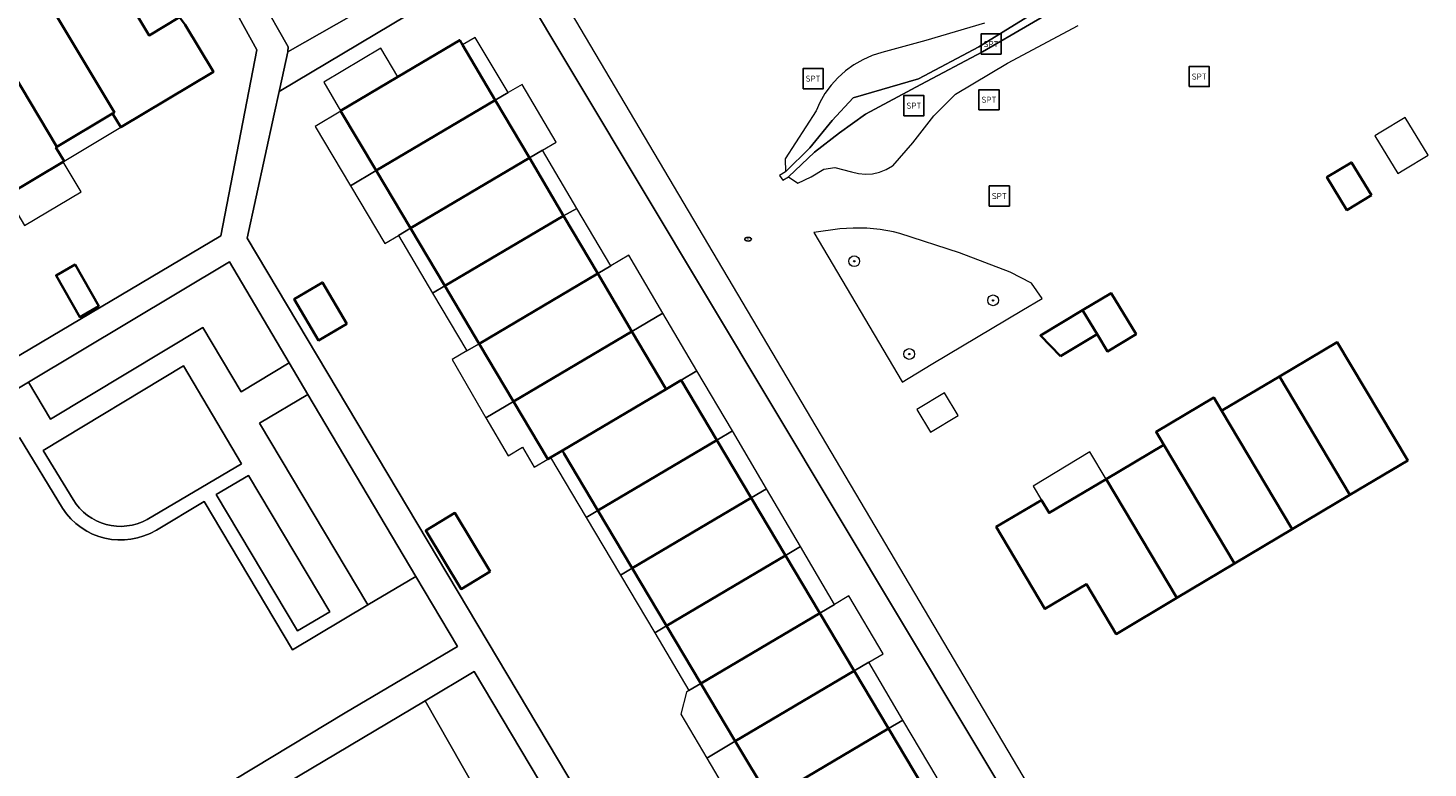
# Model space of a CAD drawing. Extents: x 147051 to 149075, y 463071 to 465537.
# Tile 124 of 229: x 148427 to 148532, y 464312 to 464368. Entities that reach past the tile are written whole.
import ezdxf
from ezdxf.enums import TextEntityAlignment as Align

# ---------------------------------------------------------------- set-up
doc = ezdxf.new("R2010")
doc.units = 0
doc.header["$LTSCALE"] = 0.5
doc.layers.get('0').update_dxf_attribs({"linetype": 'CONTINUOUS'})
for name, color, linetype, lineweight in [('B-PV-GR-BEPLANTING_CULTUUR_HEESTERS-GV', 252, 'CONTINUOUS', 18), ('B-PV-GR-BEPLANTING_CULTUUR_VASTE PLANTENVAK-GV', 252, 'CONTINUOUS', 18), ('B-PV-GR-BOOM-S', 252, 'CONTINUOUS', 25), ('B-PV-GW-TALUD_KRUIN-G', 252, 'CONTINUOUS', 18), ('B-PV-IE-MEUBILAIR-S', 252, 'CONTINUOUS', 25), ('B-PV-IE-MEUBILAIR_WEGMEUBILAIR-S', 252, 'CONTINUOUS', 25), ('B-PV-OG-BEBOUWING-GV', 6, 'CONTINUOUS', 35), ('B-PV-OG-BEBOUWING_LUIFEL-GV', 6, 'CONTINUOUS', 18), ('B-PV-OG-TERREIN_BEGROEID-GV', 252, 'CONTINUOUS', 18), ('B-PV-OG-TERREIN_ERF-GV', 252, 'CONTINUOUS', 18), ('B-PV-VH-GESLOTENVERHARDING-GV', 252, 'CONTINUOUS', 18), ('B-PV-VH-ONVERHARD_ZAND-GV', 252, 'CONTINUOUS', 18), ('B-PV-VH-OPENVERHARDING-GV', 252, 'CONTINUOUS', 18), ('B-PV-VH-OPENVERHARDING_BETONSTRAATSTEEN-GV', 252, 'CONTINUOUS', 18), ('B-PV-VH-OPENVERHARDING_TEGEL-GV', 252, 'CONTINUOUS', 18)]:
    doc.layers.add(name, color=color, linetype=linetype, lineweight=lineweight)
doc.styles.add('NLCS-ISO', font='NLCS-ISO.ttf')

# ---------------------------------------------------------------- blocks, each defined once
blk = doc.blocks.new('SIE-MEUBILAIR_PUT_RIOOLPUT-SO')
blk.add_ellipse((0, 0), major_axis=(1.25, 0), ratio=0.54)
at = {"style": 'NLCS-ISO'}
blk.add_text('ri', height=0.75, dxfattribs=at).set_placement((-0.04, 0.07), align=Align.MIDDLE_CENTER)
blk = doc.blocks.new('SIE-WEG_SPEELTOESTEL-SO')
at = {"flags": 128}
blk.add_lwpolyline([(-3.75, -3.75), (3.75, -3.75), (3.75, 3.75), (-3.75, 3.75)], close=True, dxfattribs=at)
at = {"style": 'NLCS-ISO'}
blk.add_text('SPT', height=2.25, dxfattribs=at).set_placement((0, 0), align=Align.MIDDLE_CENTER)
blk = doc.blocks.new('SGR-BOOM_GBKN-SO')
at = {"linetype": 'ByBlock', "lineweight": 18}
h = blk.add_hatch(color=0, dxfattribs=at)
h.dxf.hatch_style = 1
edge = h.paths.add_edge_path()
edge.add_arc((0, 0), 0.25, 0, 360)
at = {"color": 0, "linetype": 'ByBlock', "lineweight": 18}
for radius in [2, 0.25]:
    blk.add_circle((0, 0), radius, dxfattribs=at)
at = {"color": 0, "linetype": 'ByBlock', "lineweight": 18, "style": 'NLCS-ISO'}
blk.add_attdef('SOORT', (2.5, 0), '', height=1.5, dxfattribs=at)

msp = doc.modelspace()

# ---------------------------------------------------------------- linework, layer by layer
at = {"layer": 'B-PV-GR-BEPLANTING_CULTUUR_HEESTERS-GV', "flags": 128}
for points in [[(148427.475, 464341.214), (148429.134, 464338.457), (148440.456, 464345.284), (148443.311, 464340.498), (148446.9, 464342.656), (148442.439, 464350.177)], [(148444.68, 464338.167), (148452.742, 464324.622), (148456.326, 464326.749), (148448.284, 464340.306)]]:
    msp.add_lwpolyline(points, close=True, dxfattribs=at)
at = {"layer": 'B-PV-GR-BEPLANTING_CULTUUR_VASTE PLANTENVAK-GV', "flags": 128}
msp.add_lwpolyline([(148493.539, 464341.828), (148494.811, 464342.595), (148501.442, 464346.544), (148502.953, 464347.444), (148502.147, 464348.586), (148500.556, 464349.409), (148496.796, 464350.834), (148492.364, 464352.294), (148491.882, 464352.408), (148490.889, 464352.58), (148489.886, 464352.673), (148488.879, 464352.686), (148487.874, 464352.62), (148485.947, 464352.366), (148492.534, 464341.231), (148492.538, 464341.224)], close=True, dxfattribs=at)
at = {"layer": 'B-PV-GW-TALUD_KRUIN-G', "flags": 128}
for points in [[(148498.646, 464367.948), (148494.296, 464366.654), (148491.018, 464365.771), (148490.291, 464365.535), (148489.593, 464365.226), (148488.93, 464364.845), (148488.311, 464364.396), (148487.743, 464363.886), (148487.23, 464363.319), (148486.78, 464362.702), (148486.397, 464362.041), (148486.112, 464361.412), (148483.826, 464357.846), (148483.844, 464356.871)], [(148484.066, 464356.491), (148484.766, 464356.022), (148485.763, 464356.497), (148486.688, 464357.081), (148487.517, 464357.201), (148488.75, 464356.863), (148489.268, 464356.741), (148489.798, 464356.699), (148490.329, 464356.736), (148490.848, 464356.852), (148491.344, 464357.045), (148491.805, 464357.31), (148491.833, 464357.329), (148493.308, 464359.029), (148494.876, 464361.04), (148496.49, 464362.649), (148500.362, 464364.966), (148505.617, 464367.765)]]:
    msp.add_lwpolyline(points, dxfattribs=at)
at = {"layer": 'B-PV-OG-BEBOUWING-GV', "flags": 128}
for points in [[(148433.886, 464361.306), (148433.742, 464361.219), (148434.357, 464360.192), (148441.253, 464364.322), (148439.154, 464367.826), (148438.733, 464368.391), (148436.458, 464367.034), (148433.013, 464372.785), (148428.601, 464370.142)], [(148429.597, 464358.737), (148433.742, 464361.219), (148433.886, 464361.306), (148428.601, 464370.142), (148424.312, 464367.573)], [(148424.312, 464367.573), (148420.022, 464365.003), (148425.307, 464356.168), (148425.172, 464356.086), (148425.781, 464355.068), (148425.862, 464355.116), (148430.061, 464357.631), (148430.138, 464357.677), (148429.528, 464358.696), (148429.597, 464358.737)], [(148462.23, 464362.211), (148459.797, 464366.323), (148459.585, 464366.681), (148454.98, 464363.945), (148450.723, 464361.416), (148453.369, 464356.968)], [(148464.776, 464357.907), (148462.23, 464362.211), (148453.369, 464356.968), (148455.925, 464352.672)], [(148467.322, 464353.604), (148464.776, 464357.907), (148455.925, 464352.672), (148458.482, 464348.375)], [(148527.459, 464355.132), (148525.97, 464357.582), (148524.144, 464356.472), (148525.633, 464354.022)], [(148469.867, 464349.301), (148467.322, 464353.604), (148458.482, 464348.375), (148461.039, 464344.078)], [(148432.724, 464346.876), (148430.953, 464349.972), (148429.534, 464349.161), (148431.304, 464346.064)], [(148472.413, 464344.997), (148469.867, 464349.301), (148461.039, 464344.078), (148463.595, 464339.781)], [(148451.179, 464345.55), (148449.367, 464348.636), (148447.269, 464347.405), (148449.08, 464344.318)], [(148505.957, 464346.564), (148507.031, 464344.789), (148507.812, 464343.497), (148509.938, 464344.782), (148508.09, 464347.838)], [(148504.315, 464343.147), (148507.031, 464344.789), (148505.957, 464346.564), (148502.813, 464344.686)], [(148467.228, 464336.12), (148474.959, 464340.694), (148474.914, 464340.77), (148472.413, 464344.997), (148463.595, 464339.781), (148466.152, 464335.483), (148466.353, 464335.603)], [(148525.864, 464332.811), (148530.161, 464335.368), (148524.912, 464344.189), (148520.61, 464341.64)], [(148476.072, 464341.352), (148474.959, 464340.694), (148467.228, 464336.12), (148467.368, 464335.885), (148469.88, 464331.663), (148478.726, 464336.897)], [(148520.61, 464341.64), (148516.362, 464339.122), (148516.309, 464339.091), (148521.567, 464330.254), (148525.864, 464332.811)], [(148516.309, 464339.091), (148515.727, 464340.069), (148511.43, 464337.512), (148512.007, 464336.542), (148517.27, 464327.697), (148521.567, 464330.254)], [(148481.284, 464332.601), (148478.726, 464336.897), (148469.88, 464331.663), (148472.436, 464327.366)], [(148512.974, 464325.141), (148517.27, 464327.697), (148512.007, 464336.542), (148507.706, 464333.993)], [(148507.706, 464333.993), (148503.461, 464331.478), (148502.893, 464332.427), (148499.536, 464330.44), (148503.155, 464324.327), (148506.261, 464326.166), (148508.467, 464322.458), (148512.974, 464325.141)], [(148483.842, 464328.305), (148481.284, 464332.601), (148472.436, 464327.366), (148474.993, 464323.069)], [(148461.863, 464327.119), (148459.235, 464331.473), (148457.065, 464330.163), (148459.694, 464325.809)], [(148486.4, 464324.009), (148483.842, 464328.305), (148474.993, 464323.069), (148477.549, 464318.772)], [(148488.958, 464319.712), (148486.4, 464324.009), (148477.549, 464318.772), (148480.106, 464314.476)], [(148491.516, 464315.416), (148488.958, 464319.712), (148480.106, 464314.476), (148482.663, 464310.179)], [(148494.075, 464311.12), (148491.516, 464315.416), (148482.663, 464310.179), (148485.203, 464305.909), (148485.219, 464305.882)]]:
    msp.add_lwpolyline(points, close=True, dxfattribs=at)
at = {"layer": 'B-PV-OG-BEBOUWING_LUIFEL-GV', "flags": 128}
for points in [[(148433.172, 464372.52), (148436.458, 464367.034), (148438.733, 464368.391), (148437.03, 464371.246), (148440.506, 464373.337), (148439.074, 464376.013)], [(148460.745, 464366.885), (148459.797, 464366.323), (148462.23, 464362.211), (148463.184, 464362.775)], [(148454.98, 464363.945), (148453.704, 464366.078), (148449.46, 464363.541), (148450.723, 464361.416)], [(148465.754, 464358.487), (148466.763, 464359.086), (148464.231, 464363.371), (148463.184, 464362.775), (148462.23, 464362.211), (148464.776, 464357.907)], [(148434.357, 464360.192), (148433.742, 464361.219), (148429.597, 464358.737), (148429.528, 464358.696), (148430.138, 464357.677)], [(148450.739, 464361.388), (148448.833, 464360.257), (148451.455, 464355.838), (148453.369, 464356.968)], [(148529.873, 464357.026), (148531.672, 464358.124), (148529.971, 464360.912), (148528.163, 464359.832), (148527.718, 464359.566), (148529.43, 464356.756)], [(148465.756, 464358.486), (148464.776, 464357.907), (148467.322, 464353.604), (148468.3, 464354.157)], [(148430.061, 464357.631), (148425.862, 464355.116), (148427.192, 464352.885), (148431.397, 464355.392)], [(148455.925, 464352.672), (148453.369, 464356.968), (148451.455, 464355.838), (148454.007, 464351.534), (148455.021, 464352.135)], [(148470.841, 464349.875), (148468.3, 464354.157), (148467.322, 464353.604), (148469.867, 464349.301)], [(148458.482, 464348.375), (148455.925, 464352.672), (148455.021, 464352.135), (148457.57, 464347.838)], [(148469.867, 464349.301), (148472.413, 464344.997), (148474.708, 464346.351), (148472.168, 464350.658), (148470.841, 464349.875)], [(148461.039, 464344.078), (148458.482, 464348.375), (148457.57, 464347.838), (148460.122, 464343.535)], [(148477.245, 464342.051), (148474.709, 464346.35), (148474.708, 464346.351), (148472.413, 464344.997), (148474.914, 464340.77), (148474.959, 464340.694), (148476.072, 464341.352)], [(148463.594, 464339.781), (148461.039, 464344.078), (148460.122, 464343.535), (148459.025, 464342.888), (148461.532, 464338.565)], [(148476.072, 464341.352), (148478.726, 464336.897), (148479.883, 464337.579), (148477.245, 464342.051)], [(148463.595, 464339.781), (148463.594, 464339.781), (148461.532, 464338.565), (148463.2, 464335.737), (148464.257, 464336.361), (148465.131, 464334.88), (148466.152, 464335.482)], [(148494.627, 464337.495), (148496.685, 464338.725), (148495.672, 464340.419), (148493.612, 464339.188)], [(148478.726, 464336.897), (148481.283, 464332.603), (148482.422, 464333.274), (148479.883, 464337.579)], [(148469.88, 464331.663), (148467.228, 464336.12), (148466.353, 464335.603), (148469, 464331.143)], [(148502.897, 464332.421), (148503.461, 464331.478), (148507.706, 464333.993), (148506.497, 464336.016), (148502.268, 464333.473)], [(148481.284, 464332.601), (148483.841, 464328.307), (148484.961, 464328.968), (148482.422, 464333.274), (148481.283, 464332.603)], [(148471.552, 464326.844), (148472.436, 464327.366), (148469.88, 464331.663), (148469, 464331.143)], [(148483.842, 464328.305), (148486.399, 464324.011), (148487.501, 464324.661), (148484.961, 464328.968), (148483.841, 464328.307)], [(148474.993, 464323.069), (148472.436, 464327.366), (148471.552, 464326.844), (148474.104, 464322.544)], [(148486.4, 464324.009), (148488.957, 464319.714), (148490.042, 464320.354), (148491.103, 464320.987), (148488.563, 464325.293), (148487.501, 464324.661), (148486.399, 464324.011)], [(148474.993, 464323.069), (148474.104, 464322.544), (148476.656, 464318.244), (148477.549, 464318.772)], [(148488.957, 464319.714), (148488.958, 464319.712), (148491.516, 464315.416), (148492.582, 464316.048), (148490.042, 464320.354)], [(148476.656, 464318.244), (148476.473, 464318.136), (148476.046, 464316.485), (148477.98, 464313.218), (148480.106, 464314.476), (148477.549, 464318.772)], [(148491.516, 464315.416), (148494.075, 464311.12), (148495.122, 464311.741), (148492.582, 464316.048)], [(148480.527, 464308.915), (148482.663, 464310.179), (148480.106, 464314.476), (148477.98, 464313.218)]]:
    msp.add_lwpolyline(points, close=True, dxfattribs=at)
at = {"layer": 'B-PV-OG-TERREIN_BEGROEID-GV', "flags": 128}
for points in [[(148462.857, 464372.834), (148462.768, 464372.983), (148459.293, 464378.786), (148454.986, 464376.21), (148457.486, 464371.929), (148446.786, 464365.803), (148446.194, 464363.078), (148446.147, 464362.861)], [(148457.004, 464317.484), (148462.613, 464307.625), (148465.793, 464302.037), (148470.366, 464293.999), (148474.478, 464296.445), (148460.673, 464319.669)]]:
    msp.add_lwpolyline(points, close=True, dxfattribs=at)
for points in [[(148505.147, 464370.475), (148498.222, 464366.191), (148493.739, 464363.802), (148488.888, 464362.385), (148487.31, 464360.695), (148485.641, 464358.662), (148483.844, 464356.871), (148483.382, 464356.601), (148483.651, 464356.248), (148484.066, 464356.491), (148485.992, 464358.332), (148487.859, 464359.789), (148489.799, 464361.181), (148493.914, 464363.382), (148498.512, 464365.823), (148505.504, 464369.911)], [(148498.646, 464367.948), (148494.296, 464366.654), (148491.018, 464365.771), (148490.291, 464365.535), (148489.593, 464365.226), (148488.93, 464364.845), (148488.311, 464364.396), (148487.743, 464363.886), (148487.23, 464363.319), (148486.78, 464362.702), (148486.397, 464362.041), (148486.112, 464361.412), (148483.826, 464357.846), (148483.844, 464356.871), (148485.641, 464358.662), (148487.31, 464360.695), (148488.888, 464362.385), (148493.739, 464363.802), (148498.222, 464366.191), (148505.147, 464370.475)], [(148505.504, 464369.911), (148498.512, 464365.823), (148493.914, 464363.382), (148489.799, 464361.181), (148487.859, 464359.789), (148485.992, 464358.332), (148484.066, 464356.491), (148484.766, 464356.022), (148485.763, 464356.497), (148486.688, 464357.081), (148487.517, 464357.201), (148488.75, 464356.863), (148489.268, 464356.741), (148489.798, 464356.699), (148490.329, 464356.736), (148490.848, 464356.852), (148491.344, 464357.045), (148491.805, 464357.31), (148491.833, 464357.329), (148493.308, 464359.029), (148494.876, 464361.04), (148496.49, 464362.649), (148500.362, 464364.966), (148505.617, 464367.765)], [(148430.013, 464331.827), (148426.812, 464337.084)], [(148440.568, 464332.331), (148437.004, 464330.198)], [(148447.149, 464321.292), (148440.568, 464332.331)], [(148456.326, 464326.749), (148452.742, 464324.622)], [(148459.419, 464321.534), (148456.326, 464326.749)], [(148452.742, 464324.622), (148447.149, 464321.292)], [(148451.071, 464316.589), (148459.419, 464321.534)], [(148433.334, 464305.893), (148451.071, 464316.589)]]:
    msp.add_lwpolyline(points, dxfattribs=at)
at = {"layer": 'B-PV-OG-TERREIN_BEGROEID-GV'}
msp.add_lwpolyline([(148437.004, 464330.198, -0.4052629), (148430.013, 464331.827)], format="xyb", dxfattribs=at)
at = {"layer": 'B-PV-OG-TERREIN_ERF-GV', "flags": 128}
for points in [[(148435.891, 464381.313), (148377.745, 464346.961), (148376.916, 464346.295), (148376.457, 464345.926), (148375.849, 464345.257), (148375.491, 464344.586), (148375.556, 464343.71), (148375.722, 464342.908), (148376.013, 464342.179), (148388.864, 464320.718), (148441.799, 464352.106), (148444.487, 464365.955), (148442.637, 464369.285)], [(148433.013, 464372.785), (148436.458, 464367.034), (148438.733, 464368.391)], [(148439.154, 464367.826), (148441.253, 464364.322), (148434.357, 464360.192), (148433.742, 464361.219), (148429.597, 464358.737), (148429.528, 464358.696), (148430.138, 464357.677), (148430.061, 464357.631), (148425.862, 464355.116)], [(148482.663, 464310.179), (148480.106, 464314.476), (148477.549, 464318.772), (148474.993, 464323.069), (148472.436, 464327.366), (148469.88, 464331.663), (148467.368, 464335.885), (148467.228, 464336.12), (148466.353, 464335.603), (148466.152, 464335.483), (148463.595, 464339.781), (148461.039, 464344.078), (148458.482, 464348.375), (148455.925, 464352.672), (148453.369, 464356.968), (148450.723, 464361.416), (148454.98, 464363.945), (148459.585, 464366.681), (148459.797, 464366.323), (148462.23, 464362.211), (148464.776, 464357.907), (148467.322, 464353.604), (148469.867, 464349.301), (148472.413, 464344.997), (148474.914, 464340.77), (148474.959, 464340.694), (148476.072, 464341.352), (148478.726, 464336.897), (148481.284, 464332.601), (148483.842, 464328.305), (148486.4, 464324.009), (148488.958, 464319.712), (148491.516, 464315.416), (148494.075, 464311.12)], [(148426.374, 464285.627), (148430.672, 464288.181), (148434.97, 464290.736), (148439.268, 464293.29), (148443.417, 464295.756), (148443.566, 464295.845), (148442.929, 464296.917), (148447.24, 464299.451), (148451.55, 464301.984), (148455.861, 464304.518), (148460.298, 464307.125), (148460.426, 464307.201), (148460.795, 464306.574), (148462.613, 464307.625), (148457.004, 464317.484), (148435.392, 464304.613), (148437.08, 464301.843), (148434.969, 464300.556), (148434.882, 464300.7), (148433.267, 464303.347), (148408.089, 464288.352)]]:
    msp.add_lwpolyline(points, dxfattribs=at)
for points in [[(148445.777, 464361.159), (148443.772, 464351.932), (148478.811, 464293.126), (148502.123, 464307.279), (148463.58, 464371.628), (148462.857, 464372.834), (148446.147, 464362.861)], [(148525.633, 464354.022), (148524.144, 464356.472), (148525.97, 464357.582), (148527.459, 464355.132)], [(148431.304, 464346.064), (148429.534, 464349.161), (148430.953, 464349.972), (148432.724, 464346.876)], [(148449.08, 464344.318), (148447.269, 464347.405), (148449.367, 464348.636), (148451.179, 464345.55)], [(148459.694, 464325.809), (148457.065, 464330.163), (148459.235, 464331.473), (148461.863, 464327.119)]]:
    msp.add_lwpolyline(points, close=True, dxfattribs=at)
at = {"layer": 'B-PV-VH-GESLOTENVERHARDING-GV', "flags": 128}
msp.add_lwpolyline([(148443.852, 464334.256), (148441.461, 464332.838), (148447.5, 464322.688), (148449.914, 464324.11)], close=True, dxfattribs=at)
at = {"layer": 'B-PV-VH-ONVERHARD_ZAND-GV', "flags": 128}
for points in [[(148439.027, 464342.429), (148428.575, 464336.133)], [(148443.345, 464335.125), (148439.027, 464342.429)], [(148428.575, 464336.133), (148430.805, 464332.478)], [(148436.332, 464330.987), (148443.345, 464335.125)]]:
    msp.add_lwpolyline(points, dxfattribs=at)
at = {"layer": 'B-PV-VH-ONVERHARD_ZAND-GV'}
msp.add_lwpolyline([(148430.805, 464332.478, 0.4029415), (148436.332, 464330.987)], format="xyb", dxfattribs=at)
at = {"layer": 'B-PV-VH-OPENVERHARDING-GV', "flags": 128}
for points in [[(148440.456, 464345.284), (148429.134, 464338.457)], [(148443.311, 464340.498), (148440.456, 464345.284)], [(148428.575, 464336.133), (148439.027, 464342.429)], [(148439.027, 464342.429), (148443.345, 464335.125)], [(148446.9, 464342.656), (148443.311, 464340.498)], [(148448.284, 464340.306), (148446.9, 464342.656)], [(148427.475, 464341.214), (148425.144, 464339.822)], [(148429.134, 464338.457), (148427.475, 464341.214)], [(148444.68, 464338.167), (148448.284, 464340.306)], [(148452.742, 464324.622), (148444.68, 464338.167)], [(148426.812, 464337.084), (148430.013, 464331.827)], [(148430.805, 464332.478), (148428.575, 464336.133)], [(148443.345, 464335.125), (148436.332, 464330.987)], [(148441.461, 464332.838), (148443.852, 464334.256)], [(148443.852, 464334.256), (148449.914, 464324.11)], [(148447.5, 464322.688), (148441.461, 464332.838)], [(148437.004, 464330.198), (148440.568, 464332.331)], [(148440.568, 464332.331), (148447.149, 464321.292)], [(148447.149, 464321.292), (148452.742, 464324.622)], [(148449.914, 464324.11), (148447.5, 464322.688)]]:
    msp.add_lwpolyline(points, dxfattribs=at)
at = {"layer": 'B-PV-VH-OPENVERHARDING-GV'}
for points in [[(148436.332, 464330.987, -0.4029415), (148430.805, 464332.478)], [(148430.013, 464331.827, 0.4052629), (148437.004, 464330.198)]]:
    msp.add_lwpolyline(points, format="xyb", dxfattribs=at)
at = {"layer": 'B-PV-VH-OPENVERHARDING_BETONSTRAATSTEEN-GV', "flags": 128}
msp.add_lwpolyline([(148457.486, 464371.929), (148454.986, 464376.21), (148444.767, 464369.839), (148446.816, 464366.178), (148446.786, 464365.803)], close=True, dxfattribs=at)
at = {"layer": 'B-PV-VH-OPENVERHARDING_TEGEL-GV', "flags": 128}
msp.add_lwpolyline([(148462.768, 464372.983), (148462.857, 464372.834), (148463.58, 464371.628), (148502.123, 464307.279), (148503.649, 464304.731), (148505.204, 464302.135), (148506.133, 464300.298), (148506.799, 464299.313), (148507.19, 464298.735), (148508.8, 464299.591), (148461.292, 464379.912), (148459.293, 464378.786)], close=True, dxfattribs=at)
for points in [[(148442.637, 464369.285), (148444.487, 464365.955), (148441.799, 464352.106), (148388.864, 464320.718)], [(148408.089, 464288.352), (148433.267, 464303.347), (148435.392, 464304.613), (148457.004, 464317.484), (148460.673, 464319.669), (148474.478, 464296.445), (148475.483, 464294.683), (148477.909, 464290.452), (148479.87, 464287.078), (148472.72, 464283.01), (148473.058, 464281.981), (148473.546, 464280.975), (148506.133, 464300.298), (148505.204, 464302.135), (148483.983, 464289.351), (148481.832, 464288.055), (148478.811, 464293.126), (148443.772, 464351.932), (148445.777, 464361.159), (148446.147, 464362.861), (148446.194, 464363.078), (148446.786, 464365.803), (148446.816, 464366.178), (148444.767, 464369.839)], [(148425.144, 464339.822), (148427.475, 464341.214), (148442.439, 464350.177), (148446.9, 464342.656), (148448.284, 464340.306), (148456.326, 464326.749), (148459.419, 464321.534), (148451.071, 464316.589), (148433.334, 464305.893), (148427.913, 464302.624), (148425.144, 464301.081)]]:
    msp.add_lwpolyline(points, dxfattribs=at)

# ---------------------------------------------------------------- block references
at = {"layer": 'B-PV-GR-BOOM-S', "xscale": 0.2, "yscale": 0.2, "zscale": 0.2}
for p in [(148488.958, 464350.22), (148499.296, 464347.305), (148493.056, 464343.308)]:
    msp.add_blockref('SGR-BOOM_GBKN-SO', p, dxfattribs=at)
at = {"layer": 'B-PV-IE-MEUBILAIR-S', "xscale": 0.2, "yscale": 0.2, "zscale": 0.2}
msp.add_blockref('SIE-MEUBILAIR_PUT_RIOOLPUT-SO', (148481.053, 464351.855), dxfattribs=at)
at = {"layer": 'B-PV-IE-MEUBILAIR_WEGMEUBILAIR-S', "xscale": 0.2, "yscale": 0.2, "zscale": 0.2}
for p in [(148499.146, 464366.391), (148514.64, 464363.968), (148485.895, 464363.816), (148498.993, 464362.243), (148493.4, 464361.802), (148499.758, 464355.072)]:
    msp.add_blockref('SIE-WEG_SPEELTOESTEL-SO', p, dxfattribs=at)

doc.saveas('drawing.dxf')
